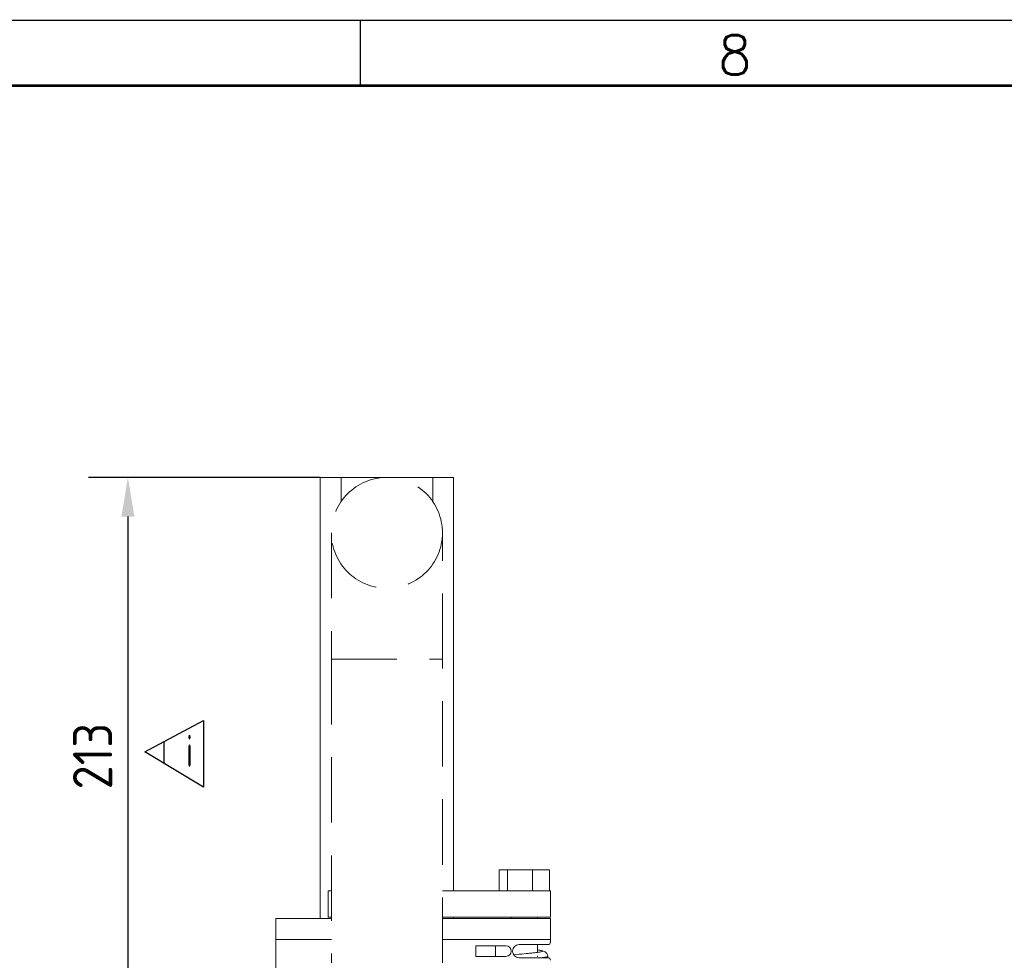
# Model space of a CAD drawing. Extents: x 0 to 2850, y 0 to 1980.
# Tile 14 of 15: x 1855 to 2231, y 1621 to 1980. Entities that reach past the tile are written whole.
import ezdxf
from ezdxf.enums import TextEntityAlignment as Align

# ---------------------------------------------------------------- set-up
doc = ezdxf.new("R2010")
doc.units = 0
doc.header["$LTSCALE"] = 10
doc.header["$MEASUREMENT"] = 0
doc.linetypes.add('DASHED', pattern=[0.75, 0.5, -0.25])
for name, color, linetype, lineweight in [('GT_1', 4, 'Continuous', 9), ('GT_10', 3, 'DASHED', 18), ('V_EQUIP_T2', 2, 'Continuous', 25)]:
    doc.layers.add(name, color=color, linetype=linetype, lineweight=lineweight)
doc.styles.add('ISOCP', font='ISOCP.shx')
doc.styles.add('ISOCP2', font='ISOCP2.shx')
doc.styles.add('ROMANS', font='ROMANS.shx', dxfattribs={"height": 2})
doc.dimstyles.new('wärtsilä10', dxfattribs={"dimtxt": 15, "dimasz": 15, "dimexe": 15, "dimexo": 0, "dimgap": 6, "dimtad": 1, "dimdec": 0, "dimdsep": 46, "dimtxsty": 'ISOCP2', "dimcen": 2.5, "dimclrd": 2, "dimclre": 1, "dimclrt": 3, "dimadec": 1, "dimazin": 2, "dimtfac": 1, "dimtdec": 0, "dimtmove": 0, "dimatfit": 0, "dimfxl": 1, "dimtolj": 1, "dimtzin": 0, "dimarcsym": 0})

# ---------------------------------------------------------------- blocks, each defined once
blk = doc.blocks.new('A2')
at = {"color": 7, "linetype": 'Continuous'}
blk.add_line((397, 391), (397, 396), dxfattribs=at)
for points, const_width in [([(0, 0), (0, 396), (570, 396), (570, 0)], 0.1), ([(565, 5), (5, 5), (5, 391), (565, 391)], 0.2)]:
    blk.add_lwpolyline(points, close=True, dxfattribs=dict(at, const_width=const_width))
at = {"color": 7, "linetype": 'Continuous', "style": 'ROMANS'}
blk.add_text('8', height=3, dxfattribs=at).set_placement((424.316, 391.859))
at = {"color": 2, "style": 'ROMANS', "oblique": 15}
blk.add_attdef('INFCLASS', text='', height=3, dxfattribs=at).set_placement((526, 2.5), align=Align.MIDDLE_CENTER)
blk = doc.blocks.new('*D10')
at = {"color": 1, "lineweight": -2, "ltscale": 2, "transparency": 16777216}
for p, q in [((1969.56, 1805.4), (1881.05, 1805.4)), ((1952.56, 1592.4), (1881.05, 1592.4))]:
    blk.add_line(p, q, dxfattribs=at)
at = {"color": 2, "lineweight": -2, "ltscale": 2, "transparency": 16777216}
blk.add_line((1896.05, 1790.4), (1896.05, 1607.4), dxfattribs=at)
at = {"color": 2, "ltscale": 2, "transparency": 16777216}
for points in [[(1893.55, 1790.4), (1898.55, 1790.4), (1896.05, 1805.4)], [(1893.55, 1607.4), (1898.55, 1607.4), (1896.05, 1592.4)]]:
    blk.add_solid(points, dxfattribs=at)
at = {"layer": 'Defpoints', "color": 0, "ltscale": 2, "transparency": 16777216}
for p in [(1969.56, 1805.4), (1896.05, 1592.4), (1952.56, 1592.4)]:
    blk.add_point(p, dxfattribs=at)
at = {"color": 3, "ltscale": 2, "transparency": 16777216, "insert": (1882.55, 1698.9), "char_height": 15, "attachment_point": 5, "rotation": 90, "style": 'ISOCP2'}
blk.add_mtext('\\A1;213', dxfattribs=at)

msp = doc.modelspace()

# ---------------------------------------------------------------- linework, layer by layer
at = {"ltscale": 2}
for p, q in [((1902.5, 1700.5), (1925, 1712.5)), ((1925, 1712.5), (1925, 1687)), ((1909.78, 1704.36), (1909.78, 1696.14)), ((1925, 1687), (1902.5, 1700.5))]:
    msp.add_line(p, q, dxfattribs=at)
at = {"layer": 'GT_1'}
for p, q in [((1977.56, 1805.4), (1969.56, 1805.4)), ((1969.56, 1636.9), (1969.56, 1805.4)), ((2012.56, 1805.4), (1977.56, 1805.4)), ((1977.56, 1796.17), (1977.56, 1805.4)), ((2020.56, 1805.4), (2012.56, 1805.4)), ((2012.56, 1796.17), (2012.56, 1805.4)), ((2020.56, 1647.4), (2020.56, 1805.4)), ((2037.92, 1655.4), (2037.92, 1647.4)), ((2037.92, 1655.4), (2041.11, 1655.4)), ((2041.11, 1655.4), (2041.11, 1647.4)), ((2041.11, 1655.4), (2050.75, 1655.4)), ((2050.75, 1655.4), (2050.75, 1647.4)), ((2050.75, 1655.4), (2057.19, 1655.4)), ((2057.19, 1655.4), (2057.19, 1647.4)), ((1972.56, 1647.4), (1973.86, 1647.4)), ((1972.56, 1647.4), (1972.56, 1637.4)), ((2016.26, 1647.4), (2057.56, 1647.4)), ((2057.56, 1647.4), (2057.56, 1637.4)), ((1972.56, 1637.4), (1973.86, 1637.4)), ((2016.26, 1637.4), (2057.56, 1637.4)), ((2020.56, 1636.9), (2020.56, 1637.4)), ((2042.56, 1637.4), (2042.56, 1636.9)), ((2052.56, 1636.9), (2052.56, 1637.4)), ((1952.56, 1636.9), (1973.86, 1636.9)), ((1952.56, 1636.9), (1952.56, 1628.9)), ((2016.26, 1636.9), (2057.56, 1636.9)), ((2057.56, 1628.9), (2057.56, 1636.9)), ((1952.56, 1555.9), (1952.56, 1628.9)), ((1952.56, 1628.9), (1973.86, 1628.9)), ((2016.26, 1628.9), (2057.56, 1628.9)), ((2036.56, 1626.4), (2028.98, 1626.4)), ((2028.98, 1622.4), (2028.98, 1626.4)), ((2040.56, 1626.4), (2036.56, 1626.4)), ((2036.56, 1622.4), (2036.56, 1626.4)), ((2056.56, 1626.9), (2045.56, 1626.9)), ((2052.56, 1623.89), (2052.56, 1626.9)), ((2057.56, 1627.9), (2057.56, 1628.9)), ((2028.98, 1622.4), (2036.56, 1622.4)), ((2036.56, 1622.4), (2040.56, 1622.4)), ((2052.56, 1622.22), (2052.56, 1622.58)), ((2056.47, 1621.9), (2056.55, 1622.4)), ((2045.56, 1621.9), (2056.56, 1621.9))]:
    msp.add_line(p, q, dxfattribs=at)
at = {"layer": 'GT_1', "flags": 128}
msp.add_lwpolyline([(2056.55, 1622.4), (2056.45, 1623.01), (2056.2, 1623.53), (2055.57, 1624.15), (2054.49, 1624.56), (2053.52, 1624.75), (2052.56, 1624.89)], dxfattribs=at)
at = {"layer": 'GT_1'}
for centre, radius, start, end in [((2040.56, 1624.4), 2, 270, 90), ((2045.56, 1624.4), 2.5, 90, 270), ((2056.56, 1627.9), 1, 270, 0), ((2068.01, 1399.47), 224.86, 95.2194, 96.2463), ((2040.5, 1720.72), 97.57, 274.149, 277.5827), ((2056.56, 1620.9), 1, 0, 90)]:
    msp.add_arc(centre, radius, start, end, dxfattribs=at)
for points, knots in [([(2052.56, 1624.9), (2053.11, 1624.81), (2054.23, 1624.64), (2054.72, 1624.4), (2054.19, 1624.16), (2052.63, 1623.89), (2050.3, 1623.66), (2048.48, 1623.49), (2047.56, 1623.4)], [0, 0, 0, 0, 0.162285, 0.328843, 0.495397, 0.666379, 0.83052, 1, 1, 1, 1]), ([(2056.55, 1622.4), (2056.49, 1622.35), (2056.37, 1622.25), (2055.47, 1622.07), (2054.45, 1621.96), (2053.96, 1621.9)], [0, 0, 0, 0, 0.331203, 0.674221, 1, 1, 1, 1])]:
    msp.add_open_spline(points, degree=3, knots=knots, dxfattribs=at)
at = {"layer": 'GT_10', "ltscale": 5}
for p, q in [((1973.86, 1784.2), (1973.86, 1736)), ((2016.26, 1736), (2016.26, 1784.2)), ((1973.86, 1736), (1973.86, 1619.9)), ((1973.86, 1736), (2016.26, 1736)), ((2016.26, 1619.9), (2016.26, 1736))]:
    msp.add_line(p, q, dxfattribs=at)
msp.add_circle((1995.06, 1784.2), 21.2, dxfattribs=at)

# ---------------------------------------------------------------- block references
at = {"ltscale": 2, "xscale": 5, "yscale": 5, "zscale": 0.5}
msp.add_blockref('A2', (0, 0), dxfattribs=at)

# ---------------------------------------------------------------- texts
at = {"layer": 'V_EQUIP_T2', "linetype": 'Continuous', "lineweight": 25, "style": 'ISOCP', "width": 0.7}
msp.add_text('i', height=12.25, dxfattribs=at).set_placement((1918.36, 1694.77))

# ---------------------------------------------------------------- dimensions: what is measured, and where the dimension line sits
at = {"color": 4, "ltscale": 2}
dim = msp.add_linear_dim(base=(1896.05, 1592.4), p1=(1969.56, 1805.4), p2=(1952.56, 1592.4), angle=90, dimstyle='wärtsilä10', dxfattribs=at)
dim.commit()
dim.dimension.update_dxf_attribs({"geometry": '*D10', "text_midpoint": (1882.55, 1698.9)})

doc.saveas('drawing.dxf')
